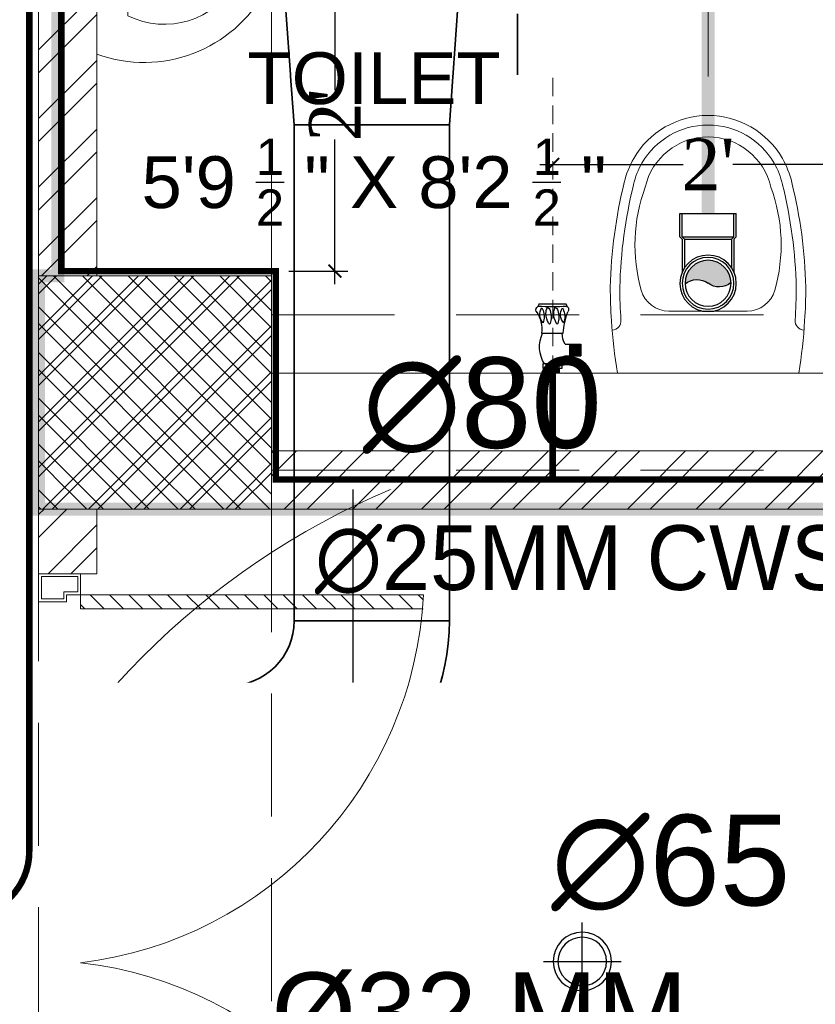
# Model space of a CAD drawing. Header units: inches. Extents: x 105152 to 158499, y 12149 to 30915.
# Tile 158 of 256: x 126540 to 126601, y 21236 to 21312. Entities that reach past the tile are written whole.
import ezdxf

# ---------------------------------------------------------------- set-up
doc = ezdxf.new("R2010")
doc.units = ezdxf.units.IN
doc.header["$MEASUREMENT"] = 0
doc.header["$PDMODE"] = 34
doc.linetypes.add('DASHED2', pattern=[0.375, 0.25, -0.125])
doc.linetypes.add('HIDDEN', pattern=[0.375, 0.25, -0.125])
for name, color, linetype in [('0-SA-DUCT', 250, 'Continuous'), ('PD_025_TEXT', 61, 'Continuous'), ('PD_LIGHTING', 23, 'Continuous'), ('PP--DIM', 7, 'Continuous'), ('PP-HVAC- GRILL', 1, 'Continuous'), ('PP-SPRINKLER', 1, 'Continuous'), ('THIET-BI', 21, 'Continuous')]:
    doc.layers.add(name, color=color, linetype=linetype)
doc.layers.add('15w led', color=7, linetype='Continuous', true_color=0xe600e6)
for name, color, linetype, lineweight in [('AC DRAIN PIPE', 7, 'Continuous', 25), ('AR - PLAN', 251, 'Continuous', 5), ('BEAM', 173, 'Continuous', 5), ('CENTER', 46, 'DASHED2', 9), ('COVERAGE ', 251, 'Continuous', 5), ('DIFFUSER', 3, 'Continuous', 30), ('DRAINAGE ', 7, 'Continuous', 9), ('EXHAUST AIR DUCT', 13, 'Continuous', 35), ('FA AIR DUCT', 4, 'Continuous', 35), ('FIRE', 1, 'Continuous', 25), ('FIRE TEXT', 7, 'Continuous', 25), ('FLOOR RAISE', 4, 'Continuous', 5), ('HVAC SERVICE', 1, 'Continuous', 35), ('HVAC TEXT PP', 104, 'Continuous', 20), ('PD_BRICK WALL_115', 134, 'Continuous', 30), ('PD_COLUMN', 2, 'Continuous', 60), ('PD_DOOR', 42, 'Continuous', 25), ('PD_FIXTURE', 21, 'Continuous', 25), ('PD_HATCH', 45, 'Continuous', 9), ('PL. FICTURE', 4, 'Continuous', 25), ('PP-Domestic  Cold Water Supply', 5, 'Continuous', 25), ('PP-Soil Pipe', 1, 'Continuous', 25), ('PP-SWP', 1, 'Continuous', 25), ('PP-TEXT', 7, 'Continuous', 40), ('WATER SUPPLY ', 7, 'Continuous', 9)]:
    doc.layers.add(name, color=color, linetype=linetype, lineweight=lineweight)
doc.styles.add('MtX_Times_New_Roman', font='txt')
doc.styles.get("Standard").update_dxf_attribs({"font": 'arial.ttf', "height": 6})
doc.styles.add('style1', font='arial.ttf', dxfattribs={"height": 500})
doc.styles.add('text Ht 200mm', font='arial.ttf')
doc.styles.add('TIMES NEW ROMAN', font='times.ttf')
doc.dimstyles.new('ISO-10', dxfattribs={"dimtxt": 6, "dimasz": 0.5, "dimexe": 1.25, "dimexo": 0.625, "dimtad": 1, "dimtoh": 1, "dimdec": 1, "dimlunit": 4, "dimtxsty": 'Standard', "dimblk": 'ARCHTICK', "dimcen": 2.5, "dimclrt": 3, "dimadec": 0, "dimazin": 0, "dimtfac": 1, "dimtdec": 1, "dimtmove": 1, "dimatfit": 3, "dimfxl": 1, "dimarcsym": 0})
doc.dimstyles.new('PP-DIM', dxfattribs={"dimtxt": 4, "dimasz": 1, "dimexe": 1, "dimexo": 1, "dimgap": 0.09, "dimtad": 0, "dimdec": 0, "dimzin": 0, "dimdsep": 46, "dimlunit": 4, "dimtxsty": 'TIMES NEW ROMAN', "dimblk": 'ARCHTICK', "dimcen": 0.09, "dimdle": 1, "dimclrd": 256, "dimclre": 256, "dimclrt": 256, "dimadec": 0, "dimazin": 0, "dimtfac": 1, "dimtdec": 4, "dimtofl": 0, "dimtmove": 1, "dimatfit": 3, "dimfxl": 1, "dimtolj": 1, "dimtzin": 0, "dimlwd": -1, "dimlwe": -1, "dimarcsym": 0})

# ---------------------------------------------------------------- blocks, each defined once
blk = doc.blocks.new('PP-CEILING PENDANT')
at = {"layer": 'COVERAGE ', "color": 8, "lineweight": 5}
blk.add_circle((0, -1.164153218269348e-10), 1700, dxfattribs=at)
blk = doc.blocks.new('PP-SP ARROW')
at = {"color": 3}
blk.add_line((-31.48044756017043, 1.819e-12), (-128.7031155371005, 1.819e-12), dxfattribs=at)
blk.add_ellipse((0, 1.819e-12), major_axis=(-31.48044756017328, 3.9e-15), ratio=0.476486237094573, dxfattribs=at)
blk = doc.blocks.new('zw$E1C9')
at = {"layer": '0-SA-DUCT', "color": 1}
for p, q in [((0, 3.743858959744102), (5.99999999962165, 9.743858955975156)), ((0, 9.743858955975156), (5.99999999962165, 3.743858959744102)), ((0, 8.743858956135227), (5.99999999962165, 8.743858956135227)), ((0, 7.74385895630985), (5.99999999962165, 7.74385895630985)), ((0, 6.743858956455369), (5.99999999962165, 6.743858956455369)), ((5.99999999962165, 5.74385895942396), (0, 5.74385895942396)), ((5.99999999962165, 4.743858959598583), (0, 4.743858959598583))]:
    blk.add_line(p, q, dxfattribs=at)
at = {"layer": '0-SA-DUCT', "color": 1, "lineweight": 30}
blk.add_lwpolyline([(0, 9.743858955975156), (5.99999999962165, 9.743858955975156), (5.99999999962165, 3.743858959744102), (0, 3.743858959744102)], close=True, dxfattribs=at)
at = {"layer": 'DIFFUSER', "color": 3, "extrusion": (2.8008928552e-06, 4.46e-14, 0.9999999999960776)}
for p, q in [((2.999999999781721, 10.09744650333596, -8.402677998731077e-06), (1.508865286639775, 12.58816672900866, -4.226169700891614e-06)), ((1.508865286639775, 12.58816672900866, -4.226169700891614e-06), (2.382324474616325, 12.58816672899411, -6.672635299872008e-06)), ((2.382324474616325, 12.58816672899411, -6.672635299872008e-06), (2.382324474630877, 13.48771791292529, -6.672635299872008e-06)), ((2.382324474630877, 13.48771791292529, -6.672635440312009e-06), (3.617675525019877, 13.48771791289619, -1.013272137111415e-05)), ((2.999999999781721, 10.09744650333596, -8.402677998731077e-06), (4.491134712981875, 12.58816672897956, -1.257918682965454e-05)), ((3.617675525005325, 12.58816672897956, -1.013272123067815e-05), (3.617675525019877, 13.48771791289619, -1.013272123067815e-05)), ((4.491134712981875, 12.58816672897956, -1.257918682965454e-05), (3.617675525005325, 12.58816672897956, -1.013272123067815e-05))]:
    blk.add_line(p, q, dxfattribs=at)
at = {"layer": 'DIFFUSER', "color": 8, "extrusion": (-4.46e-14, -2.8008928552e-06, 0.9999999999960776)}
blk.add_line((0.9999999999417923, 8.74385895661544, -2.800892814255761e-06), (0.9999999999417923, 8.74385895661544, -2.800892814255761e-06), dxfattribs=at)
at = {"layer": 'DIFFUSER', "color": 3, "extrusion": (2.8008928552e-06, -4.46e-14, 0.9999999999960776)}
for p, q in [((2.999999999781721, 3.390271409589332, -8.402677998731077e-06), (1.508865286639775, 0.8995511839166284, -4.226169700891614e-06)), ((2.999999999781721, 3.390271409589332, -8.402677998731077e-06), (4.491134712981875, 0.8995511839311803, -1.257918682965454e-05)), ((1.508865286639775, 0.8995511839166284, -4.226169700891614e-06), (2.382324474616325, 0.8995511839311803, -6.672635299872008e-06)), ((2.382324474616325, 0.8995511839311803, -6.672635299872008e-06), (2.382324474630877, 0, -6.672635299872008e-06)), ((2.382324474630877, 0, -6.672635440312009e-06), (3.617675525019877, 2.91038304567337e-11, -1.013272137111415e-05)), ((4.491134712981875, 0.8995511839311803, -1.257918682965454e-05), (3.617675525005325, 0.8995511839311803, -1.013272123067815e-05)), ((3.617675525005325, 0.8995511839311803, -1.013272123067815e-05), (3.617675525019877, 2.91038304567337e-11, -1.013272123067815e-05))]:
    blk.add_line(p, q, dxfattribs=at)
blk = doc.blocks.new('HVAC SERVICE')
at = {"layer": 'EXHAUST AIR DUCT'}
for p, q in [((405.9878713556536, -289.7530463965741, 0.0001581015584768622), (405.9878713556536, -295.7530463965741, 0.0001581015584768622)), ((531.4784719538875, -295.7530463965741, 0.0001581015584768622), (405.9878713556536, -295.7530463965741, 0.0001581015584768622)), ((417.4374830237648, -306.7302551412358, 0.0001581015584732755), (417.4374830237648, -295.7530463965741, 0.0001581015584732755)), ((423.4374830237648, -306.7302551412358, 0.0001581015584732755), (423.4374830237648, -295.7530463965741, 0.0001581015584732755)), ((417.4374830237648, -306.7302551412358, 0.0001581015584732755), (423.4374830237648, -306.7302551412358, 0.0001581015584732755))]:
    blk.add_line(p, q, dxfattribs=at)
at = {"layer": 'FA AIR DUCT'}
for p, q in [((388.7417129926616, -336.6389407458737), (400.7417129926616, -336.6389407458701)), ((383.7417129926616, -341.6389407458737), (309.9991908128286, -341.6389407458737)), ((383.7417129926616, -341.6389407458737), (383.7417129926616, -353.6389407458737)), ((383.7417129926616, -353.6389407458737), (309.9991908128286, -353.6389407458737))]:
    blk.add_line(p, q, dxfattribs=at)
for radius in [5.000000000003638, 17.00000000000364]:
    blk.add_arc((383.7417129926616, -336.6389407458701), radius, 270, 0, dxfattribs=at)
at = {"layer": 'PP-HVAC- GRILL', "lineweight": 30, "ltscale": 1000, "xscale": 0.6666666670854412, "yscale": 0.6666666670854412, "zscale": 0.6666666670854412, "rotation": 90}
blk.add_blockref('zw$E1C9', (424.9333889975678, -305.3310601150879, 0.0001581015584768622), dxfattribs=at)
at = {"layer": 'HVAC TEXT PP', "insert": (311.9710400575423, -297.4831940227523), "char_height": 6, "attachment_point": 1, "bg_fill": 2}
blk.add_mtext_dynamic_manual_height_columns('\\pxqr;2 #SAG\\PSIZE:600X600MM\\P150 CFM EACH', width=237.4875247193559, gutter_width=50, heights=[-27.14], dxfattribs=at)
at = {"layer": 'HVAC TEXT PP', "insert": (217.297080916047, -344.4070468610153), "char_height": 6, "width": 237.4875247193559, "attachment_point": 1, "bg_fill": 2}
blk.add_mtext('\\pxqc;300X200MM\\P800 CFM ', dxfattribs=at)
at = {"layer": 'AC DRAIN PIPE', "const_width": 0.5}
for points in [[(137.2096627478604, -109.8116867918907), (137.2096627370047, -144.988941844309, 0.4142135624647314), (142.2096627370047, -149.9889418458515), (363.2848881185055, -149.9889418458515, -0.4142135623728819), (368.2848881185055, -154.9889418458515), (368.2848881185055, -345.668729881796)], [(368.2848881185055, -345.668729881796), (368.2848881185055, -354.4552294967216, -0.414213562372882), (363.2848881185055, -359.4552294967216), (346.6179200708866, -359.4552294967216, 0.414213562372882), (341.6179200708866, -364.4552294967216), (341.6179200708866, -391.542409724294)]]:
    blk.add_lwpolyline(points, format="xyb", dxfattribs=at)
at = {"layer": 'FA AIR DUCT'}
for p, q in [((388.7417129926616, -298.3181597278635), (387.7417129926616, -284.3181597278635)), ((400.7417129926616, -298.3181597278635), (401.7417129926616, -284.3181597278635)), ((388.7417129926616, -298.3181597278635), (388.7417129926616, -336.6389407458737)), ((388.7417129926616, -298.3181597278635), (400.7417129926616, -298.3181597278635)), ((400.7417129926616, -298.3181597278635), (400.7417129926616, -336.6389407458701))]:
    blk.add_line(p, q, dxfattribs=at)
at = {"layer": 'HVAC TEXT PP', "insert": (386.9999999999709, -363.7853711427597), "char_height": 6, "width": 237.4875247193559, "attachment_point": 1, "bg_fill": 2}
blk.add_mtext('\\pxql;%%C32 MM \\PDRAIN PIPE ', dxfattribs=at)
blk = doc.blocks.new('ight 18w')
at = {"lineweight": 25}
for p, q in [((0, 6), (0, -6)), ((6, 0), (-6, 0))]:
    blk.add_line(p, q, dxfattribs=at)
for radius in [4.5, 3.75]:
    blk.add_circle((0, 0), radius, dxfattribs=at)
blk = doc.blocks.new('FF. ELE')
at = {"layer": '15w led', "color": 2, "xscale": -0.5, "yscale": 0.5, "zscale": 0.5, "rotation": 89.99999999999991}
blk.add_blockref('ight 18w', (381.0002934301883, 555.0625179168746), dxfattribs=at)
blk = doc.blocks.new('ANGLE VALVE1-PP')
at = {"layer": 'CENTER', "ltscale": 5}
blk.add_line((-5.958944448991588e-11, 19.9410536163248), (-5.958944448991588e-11, 0.001330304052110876), dxfattribs=at)
at = {"layer": 'PL. FICTURE'}
for p, q in [((0.941770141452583, 4.684573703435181), (-0.8867600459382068, 4.68648725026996)), ((0.7492816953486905, 2.687720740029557), (-0.7153139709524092, 2.689253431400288)), ((-0.8490746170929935, 1.947424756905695), (-1.910758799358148, 1.947424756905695)), ((-1.910758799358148, 1.947424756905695), (-1.910758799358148, 1.161958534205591)), ((-1.855982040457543, 1.947424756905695), (-1.855982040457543, 1.161958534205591)), ((-1.801205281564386, 1.947424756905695), (-1.801205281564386, 1.161958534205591)), ((-1.74642852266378, 1.947424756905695), (-1.74642852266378, 1.161958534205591)), ((-1.691651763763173, 1.947424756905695), (-1.691651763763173, 1.161958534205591)), ((-1.636875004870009, 1.947424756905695), (-1.636875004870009, 1.161958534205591)), ((-1.582098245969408, 1.947424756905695), (-1.582098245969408, 1.161958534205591)), ((-1.527321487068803, 1.947424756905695), (-1.527321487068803, 1.161958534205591)), ((-1.472544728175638, 1.947424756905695), (-1.472544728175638, 1.161958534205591)), ((-1.417767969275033, 1.947424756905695), (-1.417767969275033, 1.161958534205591)), ((-1.362991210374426, 1.947424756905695), (-1.362991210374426, 1.161958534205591)), ((-1.30821445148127, 1.947424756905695), (-1.30821445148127, 1.161958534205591)), ((-1.253437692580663, 1.947424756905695), (-1.253437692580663, 1.161958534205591)), ((-1.198660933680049, 1.947424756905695), (-1.198660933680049, 1.161958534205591)), ((-1.14505909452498, 1.947424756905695), (-1.14505909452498, 1.161958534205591)), ((-0.8498966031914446, 1.161958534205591), (-1.910758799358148, 1.161958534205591)), ((-0.6320175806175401, 0.329990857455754), (-0.6317174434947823, 0.6167932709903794)), ((0.6613491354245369, 0.3299908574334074), (-0.6320175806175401, 0.329990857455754)), ((-0.6317174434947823, 0.6167932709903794), (0.6613491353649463, 0.616793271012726)), ((-0.4368964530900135, 0.3311401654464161), (-0.4365977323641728, 0.6165890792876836)), ((-0.4368964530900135, 0.3311401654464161), (-0.4368964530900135, 0.001330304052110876)), ((-0.4368964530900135, 0.2752140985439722), (0.4368964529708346, 0.2752140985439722)), ((-0.4368964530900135, 0.2204373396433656), (0.4368964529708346, 0.2204373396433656)), ((-0.4368964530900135, 0.1656605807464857), (0.4368964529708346, 0.1656605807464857)), ((-0.4368964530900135, 0.1108838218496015), (0.4368964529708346, 0.1108838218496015)), ((-0.4368964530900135, 0.05610706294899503), (0.4368964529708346, 0.05610706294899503)), ((-0.4368964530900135, 0.001330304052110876), (0.4368964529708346, 0.001330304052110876)), ((-5.95896665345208e-11, 0.001330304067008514), (8.881784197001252e-16, 0.329990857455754)), ((0.4368964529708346, 0.001330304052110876), (0.4374621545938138, 0.3302251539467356)), ((0.4374621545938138, 0.3302251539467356), (0.4377608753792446, 0.6156740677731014)), ((0.6613491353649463, 0.616793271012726), (0.6613491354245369, 0.3299908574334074))]:
    blk.add_line(p, q, dxfattribs=at)
for centre, radius, start, end in [((-0.4635642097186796, 4.413362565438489), 0.5036782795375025, 147.1623665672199, 170.0789033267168), ((1.618409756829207, 4.785114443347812), 0.684068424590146, 188.4516454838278, 204.8079799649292), ((-0.8146020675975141, 4.281226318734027), 0.2626416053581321, 123.5384068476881, 216.0532510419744), ((-5.191320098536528, 2.471340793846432), 4.481307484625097, 2.787222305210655, 21.67746638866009), ((0.0369206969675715, 21.73955145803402), 17.26819344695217, 266.6913442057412, 273.1887363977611), ((0.3973558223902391, 3.801734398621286), 1.213273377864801, 159.5193038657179, 199.7036689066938), ((-1.356306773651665, 3.958198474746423), 0.8328645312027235, 317.2334292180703, 32.33775323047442), ((-0.3998327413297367, 4.170459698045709), 0.3439486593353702, 137.3014595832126, 170.6652815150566), ((1.218544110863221, 3.800502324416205), 1.630488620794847, 164.6565019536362, 196.3906374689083), ((-0.02760832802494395, 4.095806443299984), 0.3534849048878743, 110.2975229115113, 157.3492269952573), ((-1.442980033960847, 4.048994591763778), 1.375881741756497, 329.0019570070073, 359.3726565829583), ((-1.083284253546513, 4.024900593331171), 1.016143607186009, 0.5091387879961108, 23.33129524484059), ((1.739310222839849, 3.800502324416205), 1.630488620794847, 164.6565019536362, 196.3906374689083), ((0.4931577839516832, 4.095806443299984), 0.3534849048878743, 110.2975229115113, 157.3492269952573), ((-0.9222139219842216, 4.048994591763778), 1.375881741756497, 329.0019570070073, 359.3726565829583), ((-0.5625181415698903, 4.024900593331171), 1.016143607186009, 0.5091387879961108, 23.33129524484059), ((1.790450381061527, 3.807423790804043), 1.213273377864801, 159.5193038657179, 199.7036689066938), ((0.03678778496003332, 3.963887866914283), 0.8328645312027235, 317.2334292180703, 32.33775323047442), ((0.9932618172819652, 4.176149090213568), 0.3439486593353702, 137.3014595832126, 170.6652815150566), ((2.893463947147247, 2.938865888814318), 2.158840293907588, 145.4640753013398, 186.6805372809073), ((0.8509841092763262, 4.258430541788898), 0.2808844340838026, 340.0866729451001, 58.56648593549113), ((-0.3046383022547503, 3.357242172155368), 0.04436324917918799, 202.3068022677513, 337.6931977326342), ((0.2161278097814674, 3.357242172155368), 0.04436324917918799, 202.3068022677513, 337.6931977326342), ((-1.828759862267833, 2.607968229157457), 1.181567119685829, 326.0105555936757, 3.941421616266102), ((-1.300495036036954, 1.7622408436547), 2.189676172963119, 328.420261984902, 25.00436318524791), ((-0.9512854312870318, 0.7400630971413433), 0.4339071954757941, 343.4814845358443, 76.48707097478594)]:
    blk.add_arc(centre, radius, start, end, dxfattribs=at)
blk = doc.blocks.new('_ArchTick')
at = {"color": 0, "linetype": 'ByBlock', "const_width": 0.15}
blk.add_lwpolyline([(-0.5, -0.5), (0.5, 0.5)], dxfattribs=at)
blk = doc.blocks.new('*D807')
at = {"layer": 'Defpoints', "color": 0}
for p in [(21.381668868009, 24.32226127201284), (21.381668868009, 24.32226127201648), (45.38166835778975, 21.63399278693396)]:
    blk.add_point(p, dxfattribs=at)
at = {"layer": 'PP--DIM', "ltscale": 12}
for p, q in [((21.381668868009, 25.32226127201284), (21.381668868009, 25.32226127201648)), ((45.38166835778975, 22.63399278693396), (45.38166835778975, 25.32226127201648)), ((20.381668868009, 24.32226127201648), (31.47191374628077, 24.32226127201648)), ((46.38166835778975, 24.32226127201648), (35.29142347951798, 24.32226127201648))]:
    blk.add_line(p, q, dxfattribs=at)
at = {"layer": 'PP--DIM', "rotation": 180}
blk.add_blockref('_ArchTick', (21.381668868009, 24.32226127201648), dxfattribs=at)
at = {"layer": 'PP--DIM'}
blk.add_blockref('_ArchTick', (45.38166835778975, 24.32226127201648), dxfattribs=at)
at = {"layer": 'PP--DIM', "insert": (33.38166861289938, 24.32226127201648), "char_height": 4, "attachment_point": 5, "style": 'TIMES NEW ROMAN'}
blk.add_mtext("\\A1;2'", dxfattribs=at)
blk = doc.blocks.new('*D810')
at = {"layer": 'Defpoints', "color": 0}
for p in [(4.555873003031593, 40.21453267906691), (-0.0002715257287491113, 16.09437597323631), (4.555873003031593, 16.09437597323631)]:
    blk.add_point(p, dxfattribs=at)
at = {"layer": 'PP--DIM', "ltscale": 12}
for p, q in [((4.555873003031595, 41.21453267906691), (4.555873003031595, 30.06420919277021)), ((3.555873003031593, 40.21453267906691), (3.555873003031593, 40.21453267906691)), ((4.555873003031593, 15.09437597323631), (4.555873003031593, 26.24469945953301)), ((0.9997284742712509, 16.09437597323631), (5.555873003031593, 16.09437597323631))]:
    blk.add_line(p, q, dxfattribs=at)
at = {"layer": 'PP--DIM'}
for p, rotation in [((4.555873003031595, 40.21453267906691), 90), ((4.555873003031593, 16.09437597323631), 270)]:
    blk.add_blockref('_ArchTick', p, dxfattribs=dict(at, rotation=rotation))
at = {"layer": 'PP--DIM', "insert": (4.555873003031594, 28.15445432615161), "char_height": 4, "attachment_point": 5, "rotation": 90, "style": 'TIMES NEW ROMAN'}
blk.add_mtext("\\A1;2'", dxfattribs=at)
blk = doc.blocks.new('PP-WC CONNECTOR BEND')
at = {"lineweight": 30}
h = blk.add_hatch(color=256, dxfattribs=at)
edge = h.paths.add_edge_path()
edge.add_ellipse((-79.84568734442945, 16.06918967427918), major_axis=(19.39290396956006, 18.32186724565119), ratio=1, start_angle=96.33861705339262, end_angle=173.6613829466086, ccw=False)
edge.add_ellipse((-101.1428493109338, 0.0003864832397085), major_axis=(22.89194586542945, -24.23013451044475), ratio=0.9999999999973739, start_angle=-45.00000000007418, end_angle=134.9999999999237, ccw=False)
edge.add_ellipse((-122.4400112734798, -16.0684167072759), major_axis=(18.3218672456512, -19.39290396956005), ratio=1, start_angle=6.33861705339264, end_angle=83.66138294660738)
at = {"linetype": 'Continuous'}
for p, q in [((-37.50000000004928, 37.49999999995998), (-84.90057435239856, 37.49999999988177)), ((-34.09090909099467, 40.90909090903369), (-37.50000000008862, 37.49999999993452)), ((-34.09090909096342, 40.90909090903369), (-5.70708e-11, 40.90909090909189)), ((5.72413e-11, -40.90909090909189), (-5.70708e-11, 40.90909090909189)), ((-37.49999999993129, -37.50000000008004), (-84.90057435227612, -37.50000000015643)), ((-34.09090909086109, -40.90909090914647), (-37.4999999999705, -37.50000000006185)), ((-34.09090909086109, -40.90909090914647), (5.72413e-11, -40.90909090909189))]:
    blk.add_line(p, q, dxfattribs=at)
at = {"linetype": 'Continuous', "ltscale": 0.005}
for p, q in [((-37.50000000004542, 34.09090909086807), (-78.63664915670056, 34.09090909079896)), ((-34.09090909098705, 37.49999999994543), (-37.50000000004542, 34.09090909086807)), ((-37.49999999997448, -34.09090909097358), (-37.50000000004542, 34.09090909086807)), ((-34.09090909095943, 37.49999999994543), (-6.89511e-11, 37.5)), ((-34.09090909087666, -37.50000000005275), (-34.09090909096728, 37.49999999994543)), ((-37.49999999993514, -34.09090909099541), (-78.63664915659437, -34.09090909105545)), ((-34.09090909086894, -37.50000000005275), (-37.49999999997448, -34.09090909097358)), ((-34.09090909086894, -37.50000000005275), (4.14389e-11, -37.5))]:
    blk.add_line(p, q, dxfattribs=at)
at = {"linetype": 'Continuous'}
blk.add_circle((-101.2499999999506, -1.69166e-10), 40.90909090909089, dxfattribs=at)
at = {"lineweight": 30}
for radius in [37.50049768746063, 33.33377572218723]:
    blk.add_circle((-101.1428493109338, 0.0003864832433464), radius, dxfattribs=at)
for centre, start, end in [((-79.84568734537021, 16.06918967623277), 139.7119494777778, 217.0347153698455), ((-122.4400112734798, -16.0684167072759), 319.7119494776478, 37.03471536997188)]:
    blk.add_arc(centre, 26.67912186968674, start, end, dxfattribs=at)
blk = doc.blocks.new('A$C24556D30')
at = {"color": 251, "lineweight": 5}
for p, q in [((170.0000553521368, 400.0000540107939), (170.0000553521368, 20.00005401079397)), ((300.0000553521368, 210.000054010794), (300.0000553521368, 292.2294342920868)), ((300.0000553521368, 210.000054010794), (300.0000553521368, 127.7706737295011))]:
    blk.add_line(p, q, dxfattribs=at)
for points in [[(569.74867281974, 385.5564478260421, 0.0549045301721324), (350.0000553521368, 415.000054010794, 0.0549045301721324)], [(279.8877858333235, 412.5391608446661, 0.027530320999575), (170.0000553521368, 400.0000540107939, 0.027530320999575)], [(564.9384326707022, 366.1435245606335, 0.0549045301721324), (349.5301892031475, 395.0055741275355, 0.0549045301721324)], [(300.0000553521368, 210.000054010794), (300.0000553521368, 290.000054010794, 0.7043924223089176)], [(300.0000553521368, 210.000054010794), (300.0000553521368, 130.0000540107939, -0.7043924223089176)], [(564.9384326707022, 53.85658346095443, -0.0549045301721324), (349.5301892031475, 24.99453389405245, -0.0549045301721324)], [(569.74867281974, 34.44366019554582, -0.0549045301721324), (350.0000553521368, 5.000054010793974, -0.0549045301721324)], [(170.0000553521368, 20.00005401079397, 0.0275303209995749), (279.8877858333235, 7.460947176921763, 0.0275303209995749)]]:
    blk.add_lwpolyline(points, format="xyb", dxfattribs=at)
for centre, radius, start, end in [((350.0000553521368, -584.9999459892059), 1000, 90, 94.02043563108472), ((279.9358992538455, 412.5424842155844), 20, 184.5904764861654, 273.8822723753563), ((350.0000553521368, -584.9999459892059), 980, 90, 94.02043563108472), ((530.0000553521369, 210.000054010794), 180, 59.99999999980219, 77.24246783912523), ((439.0485481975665, 15.1852102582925), 348.1009654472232, 69.7009941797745, 105.9249351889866), ((530.0000553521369, 210.000054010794), 160, 59.99999999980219, 77.24246783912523), ((530.0000553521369, 210.000054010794), 180, 0, 59.99999999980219), ((360.0000553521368, 292.2294342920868), 60, 105.9249351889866, 180), ((530.0000553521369, 210.000054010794), 135, 0, 77.24246783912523), ((530.0000553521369, 210.000054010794), 160, 0, 59.99999999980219), ((530.0000553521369, 210.000054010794), 135, 282.7575321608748, 0), ((530.0000553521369, 210.000054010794), 160, 300.0000000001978, 0), ((530.0000553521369, 210.000054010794), 180, 300.0000000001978, 0), ((360.0000553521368, 127.7706737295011), 60, 180, 254.0750648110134), ((439.0485481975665, 404.8148977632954), 348.1009654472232, 254.0750648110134, 290.2990058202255), ((530.0000553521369, 210.000054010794), 160, 282.7575321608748, 300.0000000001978), ((530.0000553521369, 210.000054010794), 180, 282.7575321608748, 300.0000000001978), ((279.9358992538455, 7.457623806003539), 20, 86.1177276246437, 175.4095235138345), ((350.0000553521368, 1005.000054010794), 980, 265.9795643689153, 270), ((350.0000553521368, 1005.000054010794), 1000, 265.9795643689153, 270)]:
    blk.add_arc(centre, radius, start, end, dxfattribs=at)
blk = doc.blocks.new('A$C4B735736')
at = {"color": 251, "lineweight": 5}
for p, q in [((199.849255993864, 255.9999921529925), (199.849255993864, 183.9999921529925)), ((157.849255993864, 219.9999921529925), (235.8492559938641, 219.9999921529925)), ((89.79121974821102, 59.9999921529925), (309.9985960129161, 59.9999921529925))]:
    blk.add_line(p, q, dxfattribs=at)
blk.add_lwpolyline([(247.5741607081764, 331.124558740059, 0.268007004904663), (111.3749387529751, 308.7206373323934, 0.3345475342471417), (15.84925599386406, -7.8470111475e-06), (383.9405597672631, -7.8470075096e-06, 0.3723242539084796), (260.1284313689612, 326.3710075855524, 0.0668015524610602)], format="xyb", close=True, dxfattribs=at)
blk.add_circle((198.849255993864, 220.9999921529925), 23.02172886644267, dxfattribs=at)
for centre, radius, start, end in [((231.9003968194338, 130.5870123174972), 158.674338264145, 119.1032101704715, 206.4140408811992), ((199.8720819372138, 179.9999921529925), 100.0000026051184, 51.34594509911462, 129.0617559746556), ((167.8894189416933, 130.5870123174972), 158.674338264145, 333.5859591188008, 60.70139377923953)]:
    blk.add_arc(centre, radius, start, end, dxfattribs=at)
blk = doc.blocks.new('door')
at = {"lineweight": 5}
h = blk.add_hatch(dxfattribs=at)
h.set_pattern_fill('ANSI31', color=251, scale=10, style=0)
h.set_pattern_definition([(45, (10752.12695820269, -6120.482440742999), (-0.8838834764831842, 0.8838834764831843), [])])
edge = h.paths.add_edge_path()
edge.add_arc((-14403.83931035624, -18781.41526133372), 31.42013681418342, 179.9999999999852, 182.3452022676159)
edge.add_line((-14435.23313038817, -18782.70097561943), (-14403.83931035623, -18782.70097561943))
edge.add_line((-14403.83931035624, -18782.70097561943), (-14403.83931035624, -18781.41526133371))
edge.add_line((-14403.83931035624, -18781.41526133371), (-14435.25944717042, -18781.41526133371))
h = blk.add_hatch(dxfattribs=at)
h.set_pattern_fill('ANSI31', color=251, scale=10, style=0)
h.set_pattern_definition([(45, (10752.1269582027, -6123.47683280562), (-0.8838834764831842, 0.8838834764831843), [])])
edge = h.paths.add_edge_path()
edge.add_arc((-14403.83931035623, -18848.69536768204), 31.42013681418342, 177.6547977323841, 180.0000000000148, ccw=False)
edge.add_line((-14435.23313038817, -18847.40965339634), (-14403.83931035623, -18847.40965339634))
edge.add_line((-14403.83931035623, -18847.40965339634), (-14403.83931035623, -18848.69536768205))
edge.add_line((-14403.83931035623, -18848.69536768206), (-14435.25944717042, -18848.69536768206))
at = {"color": 251, "lineweight": 5}
for p, q in [((-14403.83931035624, -18780.12954704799), (-14403.83931035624, -18782.70097561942)), ((-14403.83931035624, -18781.41526133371), (-14435.25944717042, -18781.41526133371)), ((-14403.83931035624, -18782.70097561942), (-14435.23313038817, -18782.70097561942)), ((-14403.83931035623, -18847.40965339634), (-14435.23313038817, -18847.40965339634)), ((-14403.83931035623, -18849.98108196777), (-14403.83931035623, -18847.40965339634)), ((-14403.83931035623, -18848.69536768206), (-14435.25944717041, -18848.69536768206))]:
    blk.add_line(p, q, dxfattribs=at)
for points in [[(-14399.98216749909, -18782.05811847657), (-14399.98216749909, -18779.48668990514), (-14403.83931035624, -18779.48668990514), (-14403.83931035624, -18781.41526133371), (-14402.55359607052, -18781.41526133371), (-14402.55359607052, -18782.05811847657), (-14399.98216749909, -18782.05811847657)], [(-14399.98216749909, -18848.0525105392), (-14399.98216749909, -18850.62393911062), (-14403.83931035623, -18850.62393911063), (-14403.83931035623, -18848.69536768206), (-14402.55359607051, -18848.69536768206), (-14402.55359607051, -18848.0525105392), (-14399.98216749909, -18848.0525105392)]]:
    blk.add_lwpolyline(points, dxfattribs=at)
for points in [[(-14400.23931035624, -18781.80097561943), (-14400.23931035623, -18779.74383276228), (-14403.58216749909, -18779.74383276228), (-14403.58216749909, -18781.15811847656), (-14402.29645321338, -18781.15811847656), (-14402.29645321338, -18781.80097561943)], [(-14400.23931035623, -18848.30965339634), (-14400.23931035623, -18850.36679625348), (-14403.58216749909, -18850.36679625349), (-14403.58216749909, -18848.9525105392), (-14402.29645321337, -18848.9525105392), (-14402.29645321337, -18848.30965339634)]]:
    blk.add_lwpolyline(points, close=True, dxfattribs=at)
for centre, radius, start, end in [((-14399.51051567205, -18779.61377553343), 35.79429360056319, 182.8848497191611, 263.0539138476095), ((-14399.87487620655, -18850.3458532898), 35.42304285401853, 96.42582340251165, 177.3294188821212)]:
    blk.add_arc(centre, radius, start, end, dxfattribs=at)
blk = doc.blocks.new('FIRST FLOOR PLAN 0')
at = {"layer": 'PD_HATCH', "lineweight": 5}
h = blk.add_hatch(dxfattribs=at)
h.set_pattern_fill('ANSI32', color=251, scale=10)
h.set_pattern_definition([(45, (-550.7705653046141, -242.3817885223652), (-2.651650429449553, 2.651650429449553), []), (45, (-549.0027983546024, -242.3817885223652), (-2.651650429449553, 2.651650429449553), [])])
h.paths.add_polyline_path([(-539.9997091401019, -240.2998080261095), (-583.2497091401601, -240.2998080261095), (-583.2497091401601, -244.7998080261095), (-539.9997091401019, -244.7998080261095)])
h.paths.add_polyline_path([(-625.2497091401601, -240.2998080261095), (-668.4997091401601, -240.2998080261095), (-668.4997091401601, -244.7998080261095), (-625.2497091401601, -244.7998080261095)], flags=17)
h.paths.add_polyline_path([(-539.9997091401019, -323.4998080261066), (-539.9997091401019, -327.9998080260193), (-377.9997091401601, -327.9998080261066), (-377.9997091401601, -323.4998080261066), (-530.9997091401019, -323.4998080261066), (-530.9997091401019, -233.9998080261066), (-470.9997091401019, -233.9998080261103), (-470.9997091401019, -257.9998080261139), (-466.4997091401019, -257.9998080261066), (-466.4997091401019, -233.9998080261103), (-386.9997091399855, -233.9998080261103), (-386.9997091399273, -261.9998080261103), (-382.4997091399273, -261.9998080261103), (-382.4997091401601, -102.9998080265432), (-377.9997091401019, -102.9998080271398), (-377.9997091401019, -98.49980802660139), (-386.9997091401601, -98.49980802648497), (-386.9997091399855, -224.9998080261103), (-530.9997091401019, -224.9998080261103), (-530.9997091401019, -8.9998324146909), (-539.9997091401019, -8.9998324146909)])
h.paths.add_polyline_path([(-595.4997039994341, -332.9374820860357), (-590.9997039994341, -332.9374820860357), (-590.9997039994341, -327.9998080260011), (-581.9997091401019, -327.9998080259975), (-581.9997091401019, -323.4998080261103), (-668.4997091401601, -323.4998080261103), (-668.4997091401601, -167.9998080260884), (-745.4997091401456, -167.9998080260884), (-745.4997091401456, -172.4998080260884), (-672.9997091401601, -172.4998080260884), (-672.9997091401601, -323.4998080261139), (-728.9997091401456, -323.4998080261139), (-728.9997091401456, -327.9998080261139), (-595.4997039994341, -327.9998080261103)])
h = blk.add_hatch(dxfattribs=at)
h.set_pattern_fill('ANSI32', color=251, scale=10)
h.set_pattern_definition([(45, (-134142.242935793, -19588.75342098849), (-2.651650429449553, 2.651650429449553), []), (45, (-134140.475168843, -19588.75342098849), (-2.651650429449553, 2.651650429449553), [])])
h.paths.add_polyline_path([(-707.4997091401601, -220.4998080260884), (-746.999709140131, -220.4998080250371), (-746.999709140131, -309.9998080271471), (-742.499709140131, -309.9998080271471), (-742.499709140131, -224.9998080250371), (-707.4997091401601, -224.9998080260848)])
h = blk.add_hatch(dxfattribs=at)
h.set_pattern_fill('ANSI37', color=251, scale=20)
h.set_pattern_definition([(45, (144327.2832906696, 25769.49121591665), (-1.767766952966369, 1.767766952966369), []), (135, (144327.2832906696, 25769.49121591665), (-1.767766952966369, -1.767766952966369), [])])
h.paths.add_polyline_path([(-728.9997091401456, -309.9998080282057), (-728.9997091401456, -327.9998080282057), (-746.9997091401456, -327.9998080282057), (-746.9997091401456, -309.9998080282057)])
h = blk.add_hatch(dxfattribs=at)
h.set_pattern_fill('ANSI32', color=251, scale=10)
h.set_pattern_definition([(45, (-134142.242935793, -19523.87011905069), (-2.651650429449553, 2.651650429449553), []), (45, (-134140.475168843, -19523.87011905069), (-2.651650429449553, 2.651650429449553), [])])
h.paths.add_polyline_path([(-742.4997091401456, -327.9998080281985), (-746.9997091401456, -327.9998080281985), (-746.9997091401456, -332.9918542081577), (-742.4997091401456, -332.9918542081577)])
at = {"layer": 'PD_BRICK WALL_115', "color": 251, "lineweight": 5}
for p, q in [((-746.999709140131, -220.4998080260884), (-746.999709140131, -309.9998080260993)), ((-742.499709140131, -224.9998080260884), (-742.499709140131, -309.9998080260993))]:
    blk.add_line(p, q, dxfattribs=at)
for points in [[(-728.9997091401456, -323.4998080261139), (-672.9997091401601, -323.4998080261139), (-672.9997091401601, -224.9998080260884), (-677.4997091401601, -224.9998080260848), (-677.4997091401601, -220.4998080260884), (-672.9997091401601, -220.4998080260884), (-672.9997091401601, -220.4998080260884), (-672.9997091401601, -220.4998080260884), (-672.9997091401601, -219.4998080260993), (-672.9997091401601, -219.4998080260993), (-672.9997091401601, -172.4998080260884), (-740.9997091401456, -172.4998080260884), (-740.9997091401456, -172.4998080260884), (-740.9997091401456, -172.4998080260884), (-740.9997091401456, -172.4998080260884), (-746.9997091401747, -172.4998080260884), (-746.9997091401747, -167.9998080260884), (-668.4997091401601, -167.9998080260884), (-668.4997091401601, -323.4998080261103), (-581.9997091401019, -323.4998080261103)], [(-595.4997039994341, -327.9998080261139), (-728.9997091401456, -327.9998080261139)]]:
    blk.add_lwpolyline(points, dxfattribs=at)
blk.add_lwpolyline([(-746.9997091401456, -327.9998080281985), (-742.4997091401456, -327.9998080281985), (-742.4997091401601, -332.9918542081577), (-746.9997091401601, -332.9918542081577)], close=True, dxfattribs=at)
at = {"layer": 'PD_COLUMN', "color": 251, "lineweight": 5}
blk.add_lwpolyline([(-728.9997091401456, -309.9998080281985), (-728.9997091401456, -327.9998080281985), (-746.9997091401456, -327.9998080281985), (-746.9997091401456, -309.9998080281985)], close=True, dxfattribs=at)
at = {"layer": 'PD_FIXTURE', "color": 251, "lineweight": 5, "ltscale": 12}
blk.add_line((-672.9997091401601, -317.4998080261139), (-728.9997091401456, -317.4998080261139), dxfattribs=at)
at = {"layer": 'PD_DOOR', "color": 251, "ltscale": 25, "xscale": -0.842675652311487, "yscale": 0.842675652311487, "zscale": 0.842675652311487}
blk.add_blockref('door', (-12881.51407541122, 15492.02434228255), dxfattribs=at)
at = {"layer": 'PD_FIXTURE', "color": 251, "ltscale": 12, "xscale": 0.03684210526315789, "yscale": 0.03684210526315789, "zscale": 0.03684210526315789, "rotation": 89.99999999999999}
blk.add_blockref('A$C24556D30', (-687.5454411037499, -323.7629679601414), dxfattribs=at)
at = {"layer": 'THIET-BI', "color": 251, "xscale": 0.04000000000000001, "yscale": 0.04000000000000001, "zscale": 0.04000000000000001, "rotation": 270}
blk.add_blockref('A$C4B735736', (-742.4997088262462, -277.5040117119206), dxfattribs=at)
at = {"layer": 'PD_025_TEXT', "color": 251, "insert": (-785.328647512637, -292.7268156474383), "char_height": 4, "width": 128.4952190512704, "attachment_point": 1, "style": 'style1'}
blk.add_mtext('\\pxqc;\\A1;TOILET\\P5\'9 {\\H0.7x;\\S1/2;} " X 8\'2 {\\H0.7x;\\S1/2;} "', dxfattribs=at)
blk = doc.blocks.new('columns2')
at = {"layer": 'PD_HATCH', "lineweight": 5}
h = blk.add_hatch(dxfattribs=at)
h.set_pattern_fill('ANSI37', color=173, scale=20)
h.set_pattern_definition([(45, (0, 0), (-1.767766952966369, 1.767766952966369), []), (135, (0, 0), (-1.767766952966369, -1.767766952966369), [])])
h.paths.add_polyline_path([(386.9999999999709, -250.0000000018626), (386.9999999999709, -268.0000000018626), (368.9999999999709, -268.0000000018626), (368.9999999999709, -250.0000000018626)])
h.paths.add_polyline_path([(18, 0), (18, -15), (0, -15), (0, 0)])
h.paths.add_polyline_path([(17.9999999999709, -828.0000000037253), (17.9999999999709, -813.0000000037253), (-2.91038304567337e-11, -813.0000000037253), (-2.91038304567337e-11, -828.0000000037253)])
h.paths.add_polyline_path([(200.9999999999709, -870.0000000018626), (185.9999999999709, -870.0000000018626), (185.9999999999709, -888.0000000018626), (200.9999999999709, -888.0000000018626)])
h.paths.add_polyline_path([(569.9999999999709, -870.0000000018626), (554.9999999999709, -870.0000000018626), (554.9999999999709, -888.0000000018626), (569.9999999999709, -888.0000000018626)])
h.paths.add_polyline_path([(754.4999999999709, -870.0000000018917), (739.4999999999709, -870.0000000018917), (739.4999999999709, -888.0000000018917), (754.4999999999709, -888.0000000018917)])
h.paths.add_polyline_path([(934.4999999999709, -870.0000000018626), (919.4999999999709, -870.0000000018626), (919.4999999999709, -888.0000000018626), (934.4999999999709, -888.0000000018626)])
h.paths.add_polyline_path([(385.4999999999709, -870.0000000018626), (370.4999999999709, -870.0000000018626), (370.4999999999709, -888.0000000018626), (385.4999999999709, -888.0000000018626)])
h.paths.add_polyline_path([(200.9999999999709, 41.99999999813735), (185.9999999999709, 41.99999999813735), (185.9999999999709, 59.99999999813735), (200.9999999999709, 59.99999999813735)])
h.paths.add_polyline_path([(386.9999999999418, -578.0000000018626), (386.9999999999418, -560.0000000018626), (368.9999999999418, -560.0000000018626), (368.9999999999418, -578.0000000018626)])
h.paths.add_polyline_path([(1115.999999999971, -731.5000000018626), (1115.999999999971, -716.5000000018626), (1097.999999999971, -716.5000000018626), (1097.999999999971, -731.5000000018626)])
h.paths.add_polyline_path([(1116, -111.5000000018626), (1116, -96.50000000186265), (1098, -96.50000000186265), (1098, -111.5000000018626)])
h.paths.add_polyline_path([(1116, -561.5000000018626), (1116, -576.5000000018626), (1098, -576.5000000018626), (1098, -561.5000000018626)])
h.paths.add_polyline_path([(1116, -251.5000000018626), (1116, -266.5000000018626), (1098, -266.5000000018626), (1098, -251.5000000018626)])
h.paths.add_polyline_path([(-2.91038304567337e-11, -731.5000000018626), (-2.91038304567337e-11, -716.5000000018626), (17.9999999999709, -716.5000000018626), (17.9999999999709, -731.5000000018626)])
h.paths.add_polyline_path([(0, -111.5000000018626), (0, -96.50000000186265), (18, -96.50000000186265), (18, -111.5000000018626)])
h.paths.add_polyline_path([(0, -406.5000000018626), (0, -421.5000000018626), (18, -421.5000000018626), (18, -406.5000000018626)])
h.paths.add_polyline_path([(0, -561.5000000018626), (0, -576.5000000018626), (18, -576.5000000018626), (18, -561.5000000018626)])
h.paths.add_polyline_path([(0, -251.5000000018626), (0, -266.5000000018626), (18, -266.5000000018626), (18, -251.5000000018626)])
h.paths.add_polyline_path([(993, -111.5000000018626), (993, -99.50000000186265), (984, -99.50000000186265), (984, -111.5000000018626)])
h.paths.add_polyline_path([(993, -189.5000000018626), (993, -201.5000000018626), (984, -201.5000000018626), (984, -189.5000000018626)])
h.paths.add_polyline_path([(903, -111.5000000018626), (903, -99.50000000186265), (912, -99.50000000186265), (912, -111.5000000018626)])
h.paths.add_polyline_path([(903, -189.5000000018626), (903, -201.5000000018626), (912, -201.5000000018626), (912, -189.5000000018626)])
h.paths.add_polyline_path([(74.9999999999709, -870.0000000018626), (59.9999999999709, -870.0000000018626), (59.9999999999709, -888.0000000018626), (74.9999999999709, -888.0000000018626)])
h.paths.add_polyline_path([(1115.999999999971, -870.0000000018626), (1100.999999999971, -870.0000000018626), (1100.999999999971, -888.0000000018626), (1115.999999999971, -888.0000000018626)])
h.paths.add_polyline_path([(75, 41.99999999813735), (60, 41.99999999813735), (60, 59.99999999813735), (75, 59.99999999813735)])
h.paths.add_polyline_path([(569.9999999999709, 41.99999999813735), (554.9999999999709, 41.99999999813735), (554.9999999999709, 59.99999999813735), (569.9999999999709, 59.99999999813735)])
h.paths.add_polyline_path([(754.5, 41.99999999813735), (739.5, 41.99999999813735), (739.5, 59.99999999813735), (754.5, 59.99999999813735)])
h.paths.add_polyline_path([(934.5, 41.99999999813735), (919.5, 41.99999999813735), (919.5, 59.99999999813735), (934.5, 59.99999999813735)])
h.paths.add_polyline_path([(385.4999999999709, 41.99999999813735), (370.4999999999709, 41.99999999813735), (370.4999999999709, 59.99999999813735), (385.4999999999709, 59.99999999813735)])
h.paths.add_polyline_path([(1116, 41.99999999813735), (1101, 41.99999999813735), (1101, 59.99999999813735), (1116, 59.99999999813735)])
h.paths.add_polyline_path([(737.9999999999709, -250.0000000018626), (737.9999999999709, -268.0000000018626), (755.9999999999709, -268.0000000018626), (755.9999999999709, -250.0000000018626)])
h.paths.add_polyline_path([(755.9999999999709, -578.0007012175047), (755.9999999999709, -560.0007012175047), (737.9999999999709, -560.0007012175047), (737.9999999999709, -578.0007012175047)])
at = {"layer": 'PD_COLUMN', "color": 173, "lineweight": 5}
blk.add_lwpolyline([(386.9999999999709, -250.0000000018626), (386.9999999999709, -268.0000000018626), (368.9999999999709, -268.0000000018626), (368.9999999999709, -250.0000000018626)], close=True, dxfattribs=at)
at = {"layer": 'PD_HATCH', "color": 173, "linetype": 'HIDDEN', "lineweight": 5, "ltscale": 38}
for p, q in [((368.9999999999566, -107.0000000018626), (368.9999999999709, -250.0000000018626)), ((386.9999999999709, -250.0000000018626), (386.9999999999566, -107.0000000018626)), ((199.4999999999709, -253.0000000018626), (368.9999999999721, -253.0000000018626)), ((386.9999999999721, -253.0000000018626), (556.4999999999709, -253.0000000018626)), ((199.4999999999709, -265.0000000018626), (368.999999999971, -265.0000000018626)), ((386.9999999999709, -265.0000000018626), (556.4999999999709, -265.0000000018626)), ((368.999999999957, -408.0000000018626), (368.9999999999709, -268.0000000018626)), ((386.9999999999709, -268.0000000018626), (386.999999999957, -408.0000000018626))]:
    blk.add_line(p, q, dxfattribs=at)
blk = doc.blocks.new('WATER SUPPLY')
at = {"layer": 'PP-Domestic  Cold Water Supply', "const_width": 0.4999999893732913}
for points in [[(56.89587809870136, 40.47513316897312), (56.89587809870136, -0.0001512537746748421), (-0.0002715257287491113, -0.0001512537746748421), (-0.0002715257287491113, 16.09437597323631), (-16.57924066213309, 16.09437597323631), (-16.57924066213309, 87.53336641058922), (-14.21282880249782, 87.53336641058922)], [(21.381668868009, 8.21505123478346), (21.381668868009, -0.0001512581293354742)]]:
    blk.add_lwpolyline(points, dxfattribs=at)
at = {"layer": 'PL. FICTURE', "xscale": -1.143695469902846, "yscale": 1.143695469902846, "zscale": 1.143695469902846, "rotation": 359.9999999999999}
blk.add_blockref('ANGLE VALVE1-PP', (21.38166886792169, 8.216358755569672), dxfattribs=at)
at = {"layer": 'PP-TEXT', "style": 'MtX_Times_New_Roman'}
blk.add_text('∅25MM CWS ', height=4.999999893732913, dxfattribs=at).set_placement((3.01497372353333, -8.534583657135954))
at = {"layer": 'PP--DIM', "ltscale": 12}
dim = blk.add_linear_dim(base=(4.555873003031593, 16.09437597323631), p1=(4.555873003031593, 40.21453267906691), p2=(-0.0002715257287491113, 16.09437597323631), angle=90, dimstyle='PP-DIM', override={"dimblk": 'ArchTick'}, dxfattribs=at)
dim.commit()
dim.dimension.update_dxf_attribs({"geometry": '*D810', "text_midpoint": (4.555873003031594, 28.15445432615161)})
dim = blk.add_linear_dim(base=(21.381668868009, 24.32226127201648), p1=(45.38166835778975, 21.63399278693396), p2=(21.381668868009, 24.32226127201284), dimstyle='PP-DIM', override={"dimblk": 'ArchTick'}, dxfattribs=at)
dim.commit()
dim.dimension.update_dxf_attribs({"geometry": '*D807', "text_midpoint": (33.38166861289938, 24.32226127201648)})
blk = doc.blocks.new('DRAINAGE')
at = {"layer": 'FLOOR RAISE', "const_width": 0.9999999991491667}
blk.add_lwpolyline([(279.7680605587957, 645.0923353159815), (1025.268059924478, 645.0923353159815), (1025.268059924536, 488.5923354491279), (1007.268059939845, 488.5923354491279), (1007.268059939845, 485.5923354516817), (731.2680601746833, 485.5923354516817), (731.2680601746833, 383.5923355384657), (642.7680602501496, 383.5923355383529), (494.2680603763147, 383.5923355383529), (494.2680603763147, 317.0923355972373), (278.2680605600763, 317.0923355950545), (278.2680605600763, 335.0923355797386), (279.7680605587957, 335.0923355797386), (279.7680605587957, 645.0923353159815)], dxfattribs=at)
at = {"layer": 'PP-Soil Pipe', "color": 1, "ltscale": 0.015}
blk.add_lwpolyline([(329.9854632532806, 339.9219194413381, 0.9999999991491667, 0.9999999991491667, 0), (329.9854632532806, 424.3118133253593, 0.9999999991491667, 0.9999999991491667, 0), (354.6573113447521, 449.0923150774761, 0.9999999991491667, 0.9999999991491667, 0), (662.904954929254, 449.0923150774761, 0.9999999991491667, 0.9999999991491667, 0), (673.4864775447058, 459.6738376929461, 0.9999999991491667, 0.9999999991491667, 0)], format="xyseb", dxfattribs=at)
at = {"layer": 'PP-SWP', "xscale": -0.05333333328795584, "yscale": 0.05333333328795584, "zscale": 0.05333333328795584, "rotation": 270.0000000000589}
blk.add_blockref('PP-WC CONNECTOR BEND', (329.9854632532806, 339.9219194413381), dxfattribs=at)
at = {"layer": 'PP-Soil Pipe', "color": 1, "lineweight": 5, "ltscale": 0.015}
blk.add_leader([(329.9854632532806, 387.4720641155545), (329.9854632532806, 350.5071439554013)], dimstyle='ISO-10', override={"dimasz": 12, "dimgap": 0.625, "dimtad": 0}, dxfattribs=at)

msp = doc.modelspace()

# ---------------------------------------------------------------- linework, layer by layer
at = {"layer": 'FIRE'}
for p, q in [((126565.4614899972, 20713.34848516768), (126565.4614899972, 21304.17268946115)), ((127112.8084485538, 21302.53220481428), (126300.9560284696, 21302.53220481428))]:
    msp.add_line(p, q, dxfattribs=at)

# ---------------------------------------------------------------- block references
at = {"layer": 'FIRE TEXT', "xscale": -0.1199999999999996, "yscale": 0.1199999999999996, "zscale": 0.03999999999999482, "rotation": 270}
msp.add_blockref('PP-SP ARROW', (126581.2674917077, 21302.53220481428), dxfattribs=at)
at = {"layer": 'FIRE TEXT', "xscale": -0.1199999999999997, "yscale": 0.1199999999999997, "zscale": 0.03999999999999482}
msp.add_blockref('PP-SP ARROW', (126565.4614899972, 21246.75832849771), dxfattribs=at)
at = {"layer": 'PP-SPRINKLER', "zscale": 35.43314555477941, "rotation": 180}
for p, xscale, yscale in [((126591.7865093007, 21220.49848516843), 0.03543314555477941, 0.03543314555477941), ((126481.1615200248, 21215.93598516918), 0.0354331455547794, 0.0354331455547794)]:
    msp.add_blockref('PP-CEILING PENDANT', p, dxfattribs=dict(at, xscale=xscale, yscale=yscale))

# ---------------------------------------------------------------- texts
at = {"layer": 'FIRE TEXT', "style": 'text Ht 200mm'}
for s, p in [('∅80', (126566.217753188, 21279.21682561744)), ('∅65', (126580.7773418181, 21243.89191975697, 1.769305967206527e-08))]:
    msp.add_text(s, height=6.999999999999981, dxfattribs=at).set_placement(p)

# ---------------------------------------------------------------- next in the draw order: block references
at = {"layer": 'HVAC SERVICE'}
msp.add_blockref('HVAC SERVICE', (126172.1612291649, 21602.49829319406), dxfattribs=at)

# ---------------------------------------------------------------- next in the draw order: block references
at = {"layer": 'PD_LIGHTING', "color": 2}
msp.add_blockref('FF. ELE', (126202.1612291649, 20684.49829319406), dxfattribs=at)
at = {"layer": 'WATER SUPPLY '}
msp.add_blockref('WATER SUPPLY', (126559.4972756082, 21276.78212641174), dxfattribs=at)

# ---------------------------------------------------------------- next in the draw order: block references
at = {"layer": 'DRAINAGE '}
msp.add_blockref('DRAINAGE', (126262.8934601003, 20957.40614984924), dxfattribs=at)

# ---------------------------------------------------------------- next in the draw order: block references
at = {"layer": 'AR - PLAN', "color": 251}
msp.add_blockref('FIRST FLOOR PLAN 0', (127288.1612291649, 21602.49829319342), dxfattribs=at)

# ---------------------------------------------------------------- next in the draw order: block references
at = {"layer": 'BEAM'}
msp.add_blockref('columns2', (126172.1615200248, 21542.49848516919), dxfattribs=at)

doc.saveas('drawing.dxf')
